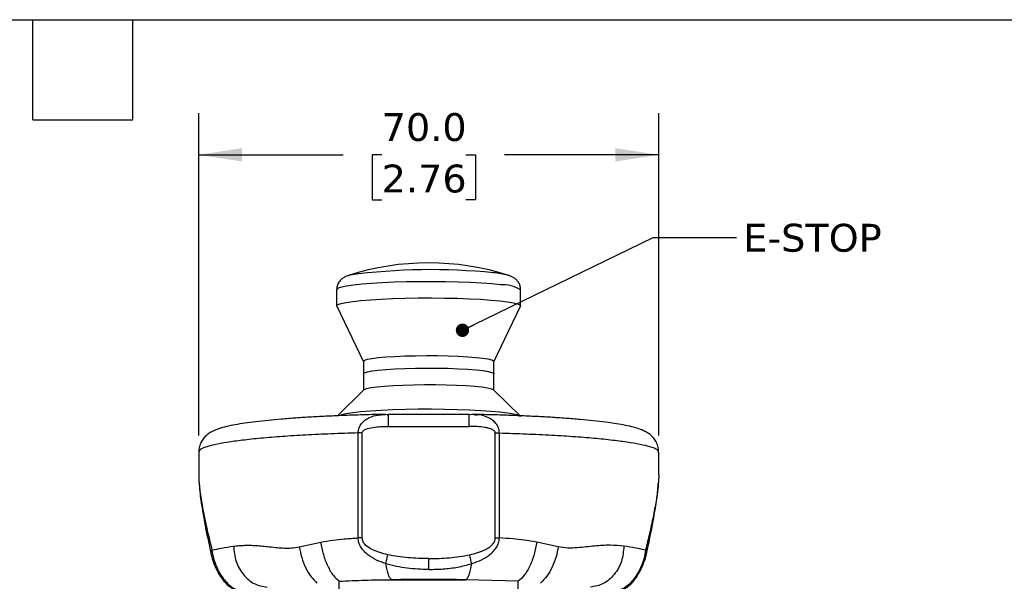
# Model space of a CAD drawing. Header units: millimetres. Extents: x 13 to 546, y 13 to 419.
# Tile 13 of 19: x 270 to 420, y 334 to 419. Entities that reach past the tile are written whole.
import ezdxf

# ---------------------------------------------------------------- set-up
doc = ezdxf.new("R2010")
doc.units = ezdxf.units.MM
doc.header["$LTSCALE"] = 2
doc.linetypes.add('SLD-Solid', pattern=[0])
doc.layers.add('DIMENSIONS', color=140, linetype='SLD-Solid', lineweight=25)
doc.layers.add('TEXT', color=140, linetype='SLD-Solid', lineweight=25)
doc.styles.add('SLDTEXTSTYLE0', font='VERDANA.TTF')
doc.styles.get("Standard").update_dxf_attribs({"font": 'VERDANA.TTF'})
doc.dimstyles.new('SLDDIMSTYLE1', dxfattribs={"dimtxt": 4.316016, "dimasz": 6.604, "dimexe": 0, "dimexo": 0.0625, "dimgap": 1.079004, "dimtad": 0, "dimtih": 1, "dimtoh": 1, "dimrnd": 1e-09, "dimzin": 4, "dimdsep": 46, "dimtxsty": 'SLDTEXTSTYLE0', "dimsah": 1, "dimcen": 0.09, "dimadec": 0, "dimazin": 1, "dimtfac": 1, "dimtofl": 0, "dimtmove": 0, "dimatfit": 3, "dimfxl": 0, "dimfrac": 2, "dimtolj": 1, "dimtzin": 12, "dimarcsym": 0})
doc.dimstyles.new('SLDDIMSTYLE2', dxfattribs={"dimtxt": 0.18, "dimasz": 2.032, "dimexe": 0, "dimexo": 0.0625, "dimgap": 0, "dimtad": 0, "dimtih": 1, "dimtoh": 1, "dimdec": 0, "dimrnd": 1e-09, "dimzin": 0, "dimdsep": 46, "dimtxsty": 'Standard', "dimblk1": 'DOT', "dimblk2": 'DOT', "dimsah": 1, "dimcen": 0.09, "dimadec": 0, "dimazin": 0, "dimtfac": 2.032, "dimtdec": 0, "dimtofl": 0, "dimtmove": 0, "dimatfit": 3, "dimldrblk": 'DOT', "dimfxl": 0, "dimfrac": 2, "dimtolj": 1, "dimtzin": 0, "dimarcsym": 0})

# ---------------------------------------------------------------- blocks, each defined once
blk = doc.blocks.new('_D_5')
at = {"layer": 'DIMENSIONS'}
for p, q in [((297.03, 355.85), (297.03, 404.88)), ((367.03, 355.85), (367.03, 404.88)), ((297.03, 398.53), (319.02, 398.53)), ((324.87, 398.53), (323.42, 398.53)), ((323.42, 398.53), (323.42, 391.67)), ((337.7, 398.53), (339.15, 398.53)), ((339.15, 398.53), (339.15, 391.67)), ((367.03, 398.53), (343.55, 398.53)), ((323.42, 391.67), (324.87, 391.67)), ((339.15, 391.67), (337.7, 391.67))]:
    blk.add_line(p, q, dxfattribs=at)
for points in [[(297.03, 398.53), (303.64, 397.52), (303.64, 399.55)], [(367.03, 398.53), (360.43, 399.55), (360.43, 397.52)]]:
    blk.add_solid(points, dxfattribs=at)
at = {"layer": 'DIMENSIONS', "char_height": 4.233, "attachment_point": 1, "style": 'SLDTEXTSTYLE0'}
for s, insert in [('70.0', (324.87, 404.88)), ('2.76', (324.87, 397.05))]:
    blk.add_mtext(s, dxfattribs=dict(at, insert=insert))
blk = doc.blocks.new('_Dot')
at = {"color": 0, "linetype": 'ByBlock', "lineweight": -2}
blk.add_line((-0.5, 0), (-1, 0), dxfattribs=at)
at = {"color": 0, "linetype": 'ByBlock', "const_width": 0.5}
blk.add_lwpolyline([(-0.25, 0, 1), (0.25, 0, 1)], format="xyb", close=True, dxfattribs=at)

msp = doc.modelspace()

# ---------------------------------------------------------------- linework, layer by layer
for p, q in [((319.82, 380.183), (320.01, 380.238)), ((344.046, 380.23), (344.204, 380.183)), ((318.012, 378.005), (318.012, 375.542)), ((346.012, 375.542), (346.012, 378.005)), ((318.025, 375.491), (322.087, 367.056)), ((341.937, 367.056), (346, 375.491)), ((322.087, 367.074), (322.087, 365.226)), ((341.937, 365.272), (341.937, 367.074)), ((322.1, 365.227), (322.1, 362.745)), ((341.95, 362.745), (341.95, 365.227)), ((322.138, 362.783), (318.079, 358.754)), ((345.972, 358.754), (341.912, 362.783)), ((324.786, 358.97), (325.457, 359.01)), ((325.934, 359.028), (324.789, 358.936)), ((325.963, 358.941), (325.708, 358.937)), ((338.175, 359.045), (325.878, 359.045)), ((325.902, 358.99), (325.902, 359.018)), ((339.298, 358.978), (338.135, 359.028)), ((338.167, 358.99), (338.167, 359.018)), ((339.298, 358.976), (338.599, 359.014)), ((339.367, 358.913), (338.975, 358.921)), ((325.902, 357.219), (338.167, 357.219)), ((321.905, 356.223), (321.291, 356.214)), ((321.904, 340.244), (321.905, 356.223)), ((342.165, 340.244), (342.164, 356.223)), ((342.164, 356.223), (342.778, 356.214)), ((297.035, 353.311), (297.035, 349.838)), ((367.035, 349.815), (367.035, 353.311)), ((321.904, 340.244), (321.291, 340.236)), ((342.165, 340.244), (342.778, 340.236)), ((312.332, 338.883), (315.592, 339.605)), ((351.737, 338.883), (348.477, 339.605)), ((326.39, 333.874), (337.679, 333.874)), ((345.658, 333.638), (337.679, 333.874))]:
    msp.add_line(p, q)
at = {"flags": 128}
for points in [[(342.978, 378.763), (341.627, 378.892), (340.081, 379.002), (338.371, 379.092), (336.531, 379.16), (334.599, 379.204), (332.615, 379.224), (330.618, 379.219), (328.65, 379.189), (326.75, 379.135), (324.957, 379.059), (323.308, 378.96), (321.836, 378.843), (320.572, 378.708), (319.54, 378.559), (318.762, 378.399), (318.253, 378.23), (318.025, 378.057), (318.012, 378.005)], [(318.025, 375.491), (318.019, 375.578), (318.22, 375.751), (318.703, 375.92), (319.456, 376.082), (320.465, 376.232), (321.709, 376.368), (323.163, 376.488), (324.797, 376.588), (326.578, 376.666), (328.47, 376.722), (330.433, 376.754), (332.429, 376.762), (334.416, 376.744), (336.355, 376.702), (338.205, 376.636), (339.928, 376.548), (341.491, 376.44), (342.861, 376.313), (344.01, 376.171), (344.915, 376.016), (345.557, 375.851), (345.923, 375.68), (346.006, 375.506), (346, 375.491)], [(341.937, 367.074), (341.908, 367.141), (341.638, 367.285), (341.09, 367.424), (340.281, 367.553), (339.235, 367.668), (337.98, 367.765), (336.554, 367.843), (334.997, 367.899), (333.355, 367.931), (331.674, 367.939), (330.002, 367.921), (328.389, 367.88), (326.879, 367.815), (325.517, 367.728), (324.343, 367.623), (323.388, 367.502), (322.682, 367.369), (322.244, 367.228), (322.088, 367.082), (322.087, 367.074)], [(341.937, 367.074), (341.908, 367.141), (341.638, 367.285), (341.09, 367.424), (340.281, 367.553), (339.235, 367.668), (337.98, 367.765), (336.554, 367.843), (334.997, 367.899), (333.355, 367.931), (331.674, 367.939), (330.002, 367.921), (328.389, 367.88), (326.879, 367.815), (325.517, 367.728), (324.343, 367.623), (323.388, 367.502), (322.682, 367.369), (322.244, 367.228), (322.088, 367.082), (322.087, 367.074)], [(322.1, 365.182), (322.088, 365.233), (322.244, 365.379), (322.682, 365.521), (323.388, 365.654), (324.343, 365.775), (325.517, 365.88), (326.879, 365.966), (328.389, 366.031), (330.002, 366.073), (331.674, 366.09), (333.355, 366.083), (334.997, 366.051), (336.554, 365.995), (337.98, 365.917), (339.235, 365.819), (340.281, 365.704), (341.09, 365.576), (341.638, 365.437), (341.908, 365.292), (341.937, 365.226)], [(322.1, 365.227), (322.101, 365.235), (322.257, 365.381), (322.695, 365.522), (323.401, 365.655), (324.355, 365.776), (325.53, 365.881), (326.892, 365.968), (328.401, 366.033), (330.015, 366.074), (331.687, 366.092), (333.368, 366.084), (335.01, 366.052), (336.567, 365.996), (337.993, 365.919), (339.248, 365.821), (340.294, 365.706), (341.103, 365.577), (341.651, 365.438), (341.921, 365.294), (341.95, 365.227)], [(322.138, 362.783), (322.205, 362.832), (322.59, 362.975)], [(322.59, 362.975), (323.246, 363.11), (324.154, 363.234), (325.289, 363.342), (326.618, 363.432), (328.102, 363.501), (329.699, 363.548), (331.364, 363.57), (333.047, 363.567), (334.7, 363.54), (336.277, 363.489), (337.732, 363.415), (339.022, 363.32), (340.111, 363.209), (340.967, 363.082), (341.567, 362.945), (341.891, 362.801), (341.912, 362.783)], [(318.716, 359.026), (319.469, 359.187), (320.478, 359.337), (321.722, 359.474), (323.176, 359.593), (324.81, 359.693), (326.591, 359.772), (328.482, 359.828), (330.446, 359.86), (332.442, 359.867), (334.429, 359.849), (336.368, 359.807), (338.217, 359.742), (339.941, 359.654), (341.504, 359.545), (342.874, 359.419), (344.023, 359.276), (344.928, 359.121), (345.57, 358.956), (345.936, 358.785), (345.972, 358.754)], [(325.902, 357.219), (325.902, 357.968), (325.902, 358.577), (325.902, 358.952), (325.902, 358.99)], [(338.167, 357.219), (338.167, 357.968), (338.167, 358.577), (338.167, 358.952), (338.167, 358.99)], [(321.291, 340.236), (321.291, 349.184), (321.291, 356.214)], [(342.778, 340.236), (342.778, 349.184), (342.778, 356.214)], [(332.035, 335.441), (332.035, 335.782), (332.035, 336.194), (332.035, 336.646), (332.035, 337.101)], [(318.412, 332.432), (318.411, 333.143), (318.411, 333.638)], [(345.657, 332.432), (345.658, 333.143), (345.658, 333.638)]]:
    msp.add_lwpolyline(points, dxfattribs=at)
for centre, radius, start, end in [((332.012, 342.202), 39.89, 72.20335, 107.79665), ((332.4, 287.871), 93.194, 84.14453, 97.64001), ((340.744, 366.736), 13.892, 76.24948, 85.1968), ((343.252, 373.412), 5.358, 58.99308, 92.93671), ((332.035, 4.823), 329.099, 89.01718, 90.98282)]:
    msp.add_arc(centre, radius, start, end)
for points, knots in [([(320.101, 380.263), (319.917, 380.21), (319.54, 380.102), (319.037, 379.849), (318.592, 379.491), (318.241, 379.015), (318.025, 378.488), (318.037, 378.134), (318.041, 378.004)], [0, 0, 0, 0, 0.1718028, 0.3538238, 0.5029205, 0.6828777, 0.8834457, 1, 1, 1, 1]), ([(345.987, 378.019), (345.981, 378.212), (345.967, 378.614), (345.705, 379.141), (345.363, 379.553), (344.991, 379.839), (344.595, 380.045), (344.251, 380.178), (344.03, 380.23), (343.959, 380.247)], [0, 0, 0, 0, 0.1755352, 0.3650344, 0.5251796, 0.6635969, 0.7911582, 0.9336621, 1, 1, 1, 1]), ([(325.456, 359.04), (325.228, 359.036), (324.072, 359.016), (322.014, 358.965), (319.315, 358.877), (316.713, 358.767), (314.228, 358.638), (311.877, 358.489), (309.678, 358.323), (307.644, 358.138), (305.786, 357.936), (304.111, 357.715), (302.615, 357.474), (301.273, 357.199), (300.158, 356.894), (299.286, 356.55), (298.642, 356.191), (298.104, 355.771), (297.625, 355.236), (297.252, 354.552), (297.039, 353.883), (297.061, 353.457), (297.069, 353.313)], [0, 0, 0, 0, 0.022408, 0.1136018, 0.2022952, 0.287812, 0.3695229, 0.4468424, 0.5192406, 0.58626, 0.6475419, 0.7028757, 0.7523062, 0.7964211, 0.8373865, 0.8658101, 0.8883472, 0.9095135, 0.9326706, 0.9582803, 0.9858377, 1, 1, 1, 1]), ([(321.291, 356.214), (321.321, 356.475), (321.382, 356.994), (321.775, 357.66), (322.323, 358.186), (323.15, 358.663), (324.004, 358.943), (324.623, 358.964), (324.786, 358.97)], [0, 0, 0, 0, 0.1595758, 0.3169842, 0.4618786, 0.6209866, 0.8998882, 1, 1, 1, 1]), ([(367, 353.312), (367.006, 353.478), (367.023, 353.929), (366.795, 354.605), (366.421, 355.261), (365.968, 355.765), (365.473, 356.156), (364.911, 356.484), (364.17, 356.801), (363.181, 357.103), (361.951, 357.379), (360.506, 357.633), (358.868, 357.864), (357.023, 358.077), (355.014, 358.269), (352.844, 358.443), (350.523, 358.598), (348.066, 358.733), (345.489, 358.848), (342.811, 358.942), (340.503, 359.005), (339.09, 359.031), (338.6, 359.04)], [0, 0, 0, 0, 0.0162295, 0.0440554, 0.0684793, 0.090153, 0.1101152, 0.1302467, 0.1539263, 0.1891307, 0.2316213, 0.2776769, 0.3332674, 0.3940022, 0.4601316, 0.5315215, 0.6078269, 0.6885828, 0.7732449, 0.8612119, 0.9518395, 1, 1, 1, 1]), ([(342.778, 356.214), (342.749, 356.483), (342.694, 356.998), (342.289, 357.665), (341.752, 358.179), (340.897, 358.677), (340.05, 358.951), (339.427, 358.972), (339.298, 358.976)], [0, 0, 0, 0, 0.1640144, 0.3150933, 0.4673421, 0.6171003, 0.9207202, 1, 1, 1, 1]), ([(321.905, 356.223), (321.907, 356.251), (321.912, 356.308), (321.962, 356.422), (322.13, 356.612), (322.655, 356.887), (323.943, 357.181), (325.104, 357.204), (325.902, 357.219)], [0, 0, 0, 0, 0.0194547, 0.0400634, 0.0853677, 0.1931222, 0.4452894, 1, 1, 1, 1]), ([(342.164, 356.223), (342.154, 356.28), (342.132, 356.402), (341.935, 356.611), (341.584, 356.8), (341.09, 356.958), (340.35, 357.108), (339.369, 357.204), (338.572, 357.214), (338.167, 357.219)], [0, 0, 0, 0, 0.0397144, 0.0849943, 0.1926907, 0.3150455, 0.4451467, 0.7177095, 1, 1, 1, 1]), ([(321.291, 356.214), (319.918, 356.171), (317.251, 356.087), (313.391, 355.902), (309.829, 355.68), (306.622, 355.42), (303.818, 355.131), (301.474, 354.808), (299.586, 354.49), (298.282, 354.106), (297.333, 353.843), (297.119, 353.443), (297.048, 353.311)], [0, 0, 0, 0, 0.1670207, 0.3244896, 0.46992096, 0.60103072, 0.71577925, 0.81241684, 0.88954406, 0.94622258, 0.98234363, 1, 1, 1, 1]), ([(342.778, 356.214), (344.151, 356.171), (346.818, 356.087), (350.678, 355.902), (354.24, 355.68), (357.447, 355.42), (360.251, 355.131), (362.595, 354.808), (364.483, 354.49), (365.787, 354.106), (366.736, 353.843), (366.95, 353.443), (367.021, 353.311)], [0, 0, 0, 0, 0.1670207, 0.3244896, 0.469921, 0.6010307, 0.7157792, 0.8124168, 0.8895441, 0.9462226, 0.9823436, 1, 1, 1, 1]), ([(297.037, 349.838), (297.041, 349.555), (297.047, 349.081), (297.094, 348.61), (297.113, 348.421)], [0, 0, 0, 0, 0.5979387, 1, 1, 1, 1]), ([(367.022, 349.815), (367.024, 349.616), (367.03, 349.176), (366.984, 348.738), (366.959, 348.497)], [0, 0, 0, 0, 0.45065192, 1, 1, 1, 1]), ([(297.113, 348.421), (297.127, 348.242), (297.172, 347.693), (297.304, 346.735), (297.499, 345.499), (297.744, 344.165), (298.028, 342.766), (298.342, 341.331), (298.681, 339.869), (298.923, 338.885), (299.044, 338.391)], [0, 0, 0, 0, 0.0527463, 0.1615235, 0.2837949, 0.4196737, 0.5596817, 0.702511, 0.850821, 1, 1, 1, 1]), ([(297.121, 348.419), (297.126, 348.281), (297.167, 347.218), (297.503, 344.978), (298.09, 341.519), (298.649, 338.996), (298.95, 337.641)], [0, 0, 0, 0, 0.0378237, 0.2917056, 0.6195122, 1, 1, 1, 1]), ([(366.959, 348.497), (366.944, 348.293), (366.877, 347.412), (366.613, 345.727), (366.187, 343.423), (365.643, 340.931), (365.234, 339.252), (365.025, 338.391)], [0, 0, 0, 0, 0.0596209, 0.257202, 0.4963862, 0.74197, 1, 1, 1, 1]), ([(365.12, 337.641), (365.382, 338.822), (365.884, 341.084), (366.459, 344.267), (366.836, 346.705), (366.92, 348.06), (366.947, 348.497)], [0, 0, 0, 0, 0.3293023, 0.6305683, 0.8806838, 1, 1, 1, 1]), ([(315.592, 339.605), (316.213, 339.711), (317.402, 339.914), (319.305, 340.11), (320.586, 340.191), (321.291, 340.236)], [0, 0, 0, 0, 0.3292329, 0.6305915, 1, 1, 1, 1]), ([(325.508, 336.318), (325.027, 336.49), (324.066, 336.834), (322.949, 337.501), (322.184, 338.182), (321.704, 338.786), (321.435, 339.357), (321.31, 339.854), (321.297, 340.108), (321.291, 340.236)], [0, 0, 0, 0, 0.2499511, 0.4998348, 0.6313429, 0.7502621, 0.8751618, 0.9376154, 1, 1, 1, 1]), ([(325.802, 337.67), (324.995, 337.878), (323.785, 338.19), (322.548, 338.972), (322.003, 339.625), (321.937, 340.038), (321.904, 340.244)], [0, 0, 0, 0, 0.5009494, 0.7510441, 0.8759172, 1, 1, 1, 1]), ([(338.267, 337.67), (338.688, 337.774), (339.523, 337.979), (340.531, 338.38), (341.255, 338.808), (341.718, 339.199), (342.082, 339.669), (342.137, 340.055), (342.165, 340.244)], [0, 0, 0, 0, 0.2619618, 0.5192813, 0.6528274, 0.7678166, 0.8859966, 1, 1, 1, 1]), ([(338.561, 336.318), (338.563, 336.318), (338.582, 336.325), (338.647, 336.347), (339.607, 336.674), (341.014, 337.305), (342.241, 338.543), (342.703, 339.471), (342.753, 339.981), (342.778, 340.236)], [0, 0, 0, 0, 0.0010898, 0.0097365, 0.0338343, 0.4998425, 0.7498313, 0.8750846, 1, 1, 1, 1]), ([(348.477, 339.605), (347.837, 339.713), (346.64, 339.915), (344.737, 340.114), (343.476, 340.192), (342.778, 340.236)], [0, 0, 0, 0, 0.33930176, 0.63474315, 1, 1, 1, 1]), ([(299.044, 338.391), (299.529, 338.498), (300.617, 338.738), (301.72, 338.897), (302.331, 338.986)], [0, 0, 0, 0, 0.44592015, 1, 1, 1, 1]), ([(302.331, 338.986), (302.605, 339.018), (303.152, 339.084), (303.993, 339.124), (304.867, 339.125), (305.806, 339.084), (306.774, 339.008), (307.862, 338.897), (308.946, 338.779), (310.079, 338.692), (311.187, 338.674), (311.94, 338.812), (312.332, 338.883)], [0, 0, 0, 0, 0.0823848, 0.1647685, 0.2512279, 0.3435619, 0.4458598, 0.5414129, 0.6702785, 0.771799, 0.8811992, 1, 1, 1, 1]), ([(302.331, 338.986), (302.407, 338.201), (302.556, 336.65), (303.697, 334.641), (305.357, 333.136), (306.749, 332.864), (307.423, 332.732)], [0, 0, 0, 0, 0.265749, 0.5250091, 0.7697868, 1, 1, 1, 1]), ([(312.332, 338.883), (312.437, 338.335), (312.648, 337.231), (313.266, 335.704), (314.024, 334.37), (314.701, 333.69), (315.009, 333.38)], [0, 0, 0, 0, 0.2680541, 0.5401063, 0.7902371, 1, 1, 1, 1]), ([(315.592, 339.605), (315.707, 338.974), (315.936, 337.713), (316.6, 336.003), (317.38, 334.573), (318.101, 333.919), (318.411, 333.638)], [0, 0, 0, 0, 0.2849032, 0.56925409, 0.81482676, 1, 1, 1, 1]), ([(348.477, 339.605), (348.365, 338.99), (348.141, 337.748), (347.488, 336.047), (346.71, 334.597), (345.976, 333.928), (345.658, 333.638)], [0, 0, 0, 0, 0.27792616, 0.56053589, 0.80954738, 1, 1, 1, 1]), ([(351.737, 338.883), (351.641, 338.372), (351.442, 337.315), (350.854, 335.812), (350.097, 334.434), (349.39, 333.716), (349.06, 333.38)], [0, 0, 0, 0, 0.25019601, 0.51650647, 0.77437683, 1, 1, 1, 1]), ([(361.738, 338.986), (361.042, 339.05), (359.556, 339.187), (357.633, 339.044), (355.965, 338.871), (354.616, 338.731), (353.189, 338.64), (352.229, 338.801), (351.737, 338.883)], [0, 0, 0, 0, 0.2085283, 0.44571, 0.5746262, 0.7099508, 0.8515151, 1, 1, 1, 1]), ([(361.738, 338.986), (361.662, 338.201), (361.513, 336.65), (360.372, 334.641), (358.712, 333.136), (357.32, 332.864), (356.646, 332.732)], [0, 0, 0, 0, 0.265749, 0.5250093, 0.7697868, 1, 1, 1, 1]), ([(365.025, 338.391), (364.54, 338.498), (363.452, 338.738), (362.349, 338.897), (361.738, 338.986)], [0, 0, 0, 0, 0.4459196, 1, 1, 1, 1]), ([(298.966, 337.676), (298.95, 337.71), (298.85, 337.937), (298.955, 338.182), (299.044, 338.391)], [0, 0, 0, 0, 0.1518128, 1, 1, 1, 1]), ([(298.932, 337.707), (298.972, 337.539), (299.059, 337.182), (299.239, 336.63), (299.462, 336.046), (299.799, 335.295), (300.247, 334.479), (300.95, 333.509), (301.836, 332.639), (302.669, 332.294), (303.05, 332.137)], [0, 0, 0, 0, 0.07158985, 0.15286525, 0.24127516, 0.3314078, 0.49528186, 0.62742609, 0.8299107, 1, 1, 1, 1]), ([(299.044, 338.391), (299.113, 337.967), (299.248, 337.133), (299.669, 335.939), (300.215, 334.83), (301.042, 333.649), (302.213, 332.492), (303.376, 332.17), (303.927, 332.017)], [0, 0, 0, 0, 0.1503787, 0.2956625, 0.4424447, 0.5825195, 0.8022669, 1, 1, 1, 1]), ([(325.508, 336.318), (325.529, 336.419), (325.574, 336.632), (325.646, 336.964), (325.722, 337.314), (325.775, 337.551), (325.802, 337.67)], [0, 0, 0, 0, 0.2233564, 0.4728638, 0.7362735, 1, 1, 1, 1]), ([(332.035, 337.101), (330.984, 337.115), (328.892, 337.143), (326.829, 337.495), (325.802, 337.67)], [0, 0, 0, 0, 0.5021639, 1, 1, 1, 1]), ([(332.035, 337.101), (333.085, 337.115), (335.178, 337.143), (337.24, 337.495), (338.267, 337.67)], [0, 0, 0, 0, 0.5021638, 1, 1, 1, 1]), ([(338.561, 336.318), (338.54, 336.42), (338.494, 336.636), (338.397, 337.086), (338.32, 337.435), (338.267, 337.67)], [0, 0, 0, 0, 0.2265119, 0.4774056, 1, 1, 1, 1]), ([(365.025, 338.391), (364.958, 337.983), (364.822, 337.151), (364.407, 335.952), (363.853, 334.831), (363.187, 333.868), (362.447, 333.102), (361.486, 332.37), (360.658, 332.153), (360.142, 332.017)], [0, 0, 0, 0, 0.1445883, 0.2952662, 0.4426163, 0.5820567, 0.7034505, 0.815419, 1, 1, 1, 1]), ([(361.019, 332.137), (361.351, 332.269), (362.103, 332.57), (362.949, 333.334), (363.668, 334.255), (364.151, 335.082), (364.529, 335.878), (364.787, 336.519), (364.995, 337.129), (365.092, 337.524), (365.137, 337.707)], [0, 0, 0, 0, 0.14761632, 0.33526964, 0.46453526, 0.63406857, 0.73221094, 0.8309201, 0.92168603, 1, 1, 1, 1]), ([(365.107, 337.675), (365.12, 337.705), (365.221, 337.931), (365.116, 338.177), (365.025, 338.391)], [0, 0, 0, 0, 0.132488, 1, 1, 1, 1]), ([(326.39, 333.874), (326.301, 333.951), (326.07, 334.152), (325.875, 334.697), (325.66, 335.426), (325.562, 335.999), (325.508, 336.318)], [0, 0, 0, 0, 0.1316369, 0.3426616, 0.6351975, 1, 1, 1, 1]), ([(332.035, 335.441), (331.483, 335.45), (330.381, 335.467), (328.735, 335.62), (327.098, 335.868), (326.038, 336.168), (325.508, 336.318)], [0, 0, 0, 0, 0.2501612, 0.5002427, 0.7502046, 1, 1, 1, 1]), ([(332.035, 335.441), (332.768, 335.458), (334.238, 335.491), (336.434, 335.746), (337.853, 336.127), (338.561, 336.318)], [0, 0, 0, 0, 0.3332709, 0.667665, 1, 1, 1, 1]), ([(337.679, 333.874), (337.768, 333.951), (338, 334.152), (338.194, 334.697), (338.409, 335.426), (338.507, 335.999), (338.561, 336.318)], [0, 0, 0, 0, 0.1316368, 0.3426615, 0.6351975, 1, 1, 1, 1]), ([(318.411, 333.638), (319.712, 333.709), (322.37, 333.852), (325.031, 333.867), (326.39, 333.874)], [0, 0, 0, 0, 0.4895505, 1, 1, 1, 1])]:
    msp.add_open_spline(points, degree=3, knots=knots)
at = {"layer": 'TEXT'}
for p, q in [((12.7, 419.1), (546.1, 419.1)), ((271.78, 403.86), (271.78, 419.1)), ((287.02, 403.86), (287.02, 419.1)), ((271.78, 403.86), (287.02, 403.86))]:
    msp.add_line(p, q, dxfattribs=at)

# ---------------------------------------------------------------- texts
at = {"layer": 'TEXT', "insert": (379.897, 388.036), "char_height": 4.2333, "attachment_point": 1, "style": 'SLDTEXTSTYLE0'}
msp.add_mtext('E-STOP', dxfattribs=at)

# ---------------------------------------------------------------- dimensions: what is measured, and where the dimension line sits
at = {"layer": 'DIMENSIONS'}
dim = msp.add_linear_dim(base=(367.035, 398.533), p1=(297.035, 353.311), p2=(367.035, 353.311), angle=0, dimstyle='SLDDIMSTYLE1', dxfattribs=at)
dim.commit()
dim.dimension.update_dxf_attribs({"geometry": '_D_5', "text_midpoint": (331.286, 398.533), "dimtype": 160})

# ---------------------------------------------------------------- leaders
at = {"layer": 'TEXT'}
msp.add_leader([(337.168, 371.84), (366.169, 385.937), (378.869, 385.937)], dimstyle='SLDDIMSTYLE2', dxfattribs=at)

doc.saveas('drawing.dxf')
